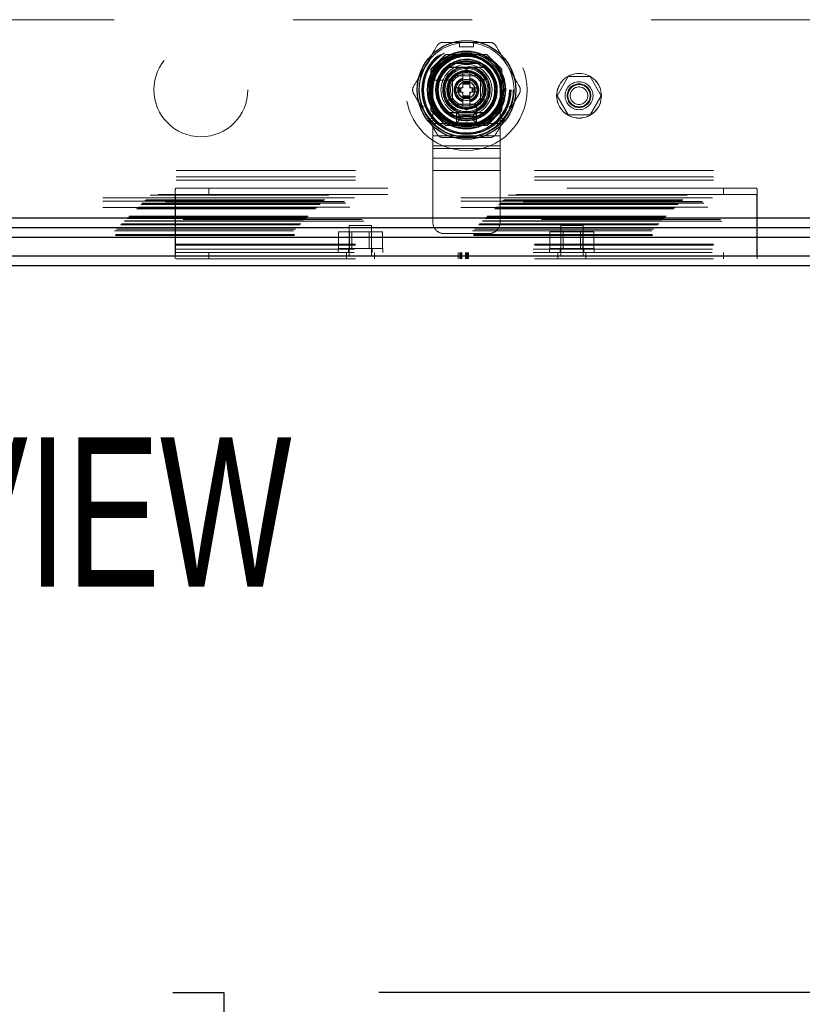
# Model space of a CAD drawing. Header units: inches. Extents: x 0.2 to 10.8, y 0.2 to 8.2.
# Tile 68 of 156: x 3.814 to 4.251, y 2.639 to 3.189. Entities that reach past the tile are written whole.
import ezdxf

# ---------------------------------------------------------------- set-up
doc = ezdxf.new("R2010")
doc.units = ezdxf.units.IN
doc.header["$MEASUREMENT"] = 0
doc.linetypes.add('HIDDEN', pattern=[0.07500000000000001, 0.05, -0.025])
doc.layers.add('DIMENSIONS', color=140, linetype='Continuous')
doc.layers.add('TEXT', color=140, linetype='Continuous')
doc.styles.add('SLDTEXTSTYLE0', font='TXT', dxfattribs={"width": 0.7})
doc.dimstyles.new('SLDDIMSTYLE0', dxfattribs={"dimtxt": 0.0849609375, "dimasz": 0.13, "dimexe": 0, "dimexo": 0.0625, "dimgap": 0.021240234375, "dimtad": 0, "dimtih": 1, "dimtoh": 1, "dimlfac": 20, "dimrnd": 1e-09, "dimzin": 12, "dimdsep": 46, "dimtxsty": 'SLDTEXTSTYLE0', "dimsah": 1, "dimcen": 0.09, "dimadec": 0, "dimazin": 3, "dimtfac": 1, "dimtofl": 0, "dimtmove": 0, "dimatfit": 3, "dimfxl": 0, "dimfrac": 2, "dimtolj": 1, "dimtzin": 12, "dimarcsym": 0})

# ---------------------------------------------------------------- blocks, each defined once
blk = doc.blocks.new('_D_26')
at = {"layer": 'DIMENSIONS'}
for p, q in [((2.900576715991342, 2.363967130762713), (2.900576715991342, 2.770758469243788)), ((4.577476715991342, 2.363967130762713), (4.577476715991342, 2.770758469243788)), ((2.900576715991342, 2.645758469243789), (3.460934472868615, 2.645758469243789)), ((3.576060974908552, 2.645758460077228), (3.547530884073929, 2.645758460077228)), ((3.547530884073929, 2.645758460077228), (3.547530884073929, 2.510727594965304)), ((3.899209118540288, 2.645758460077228), (3.927739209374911, 2.645758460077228)), ((3.927739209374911, 2.645758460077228), (3.927739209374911, 2.510727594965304)), ((4.577476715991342, 2.645758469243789), (4.014335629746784, 2.645758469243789)), ((3.547530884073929, 2.510727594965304), (3.576060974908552, 2.510727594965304)), ((3.927739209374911, 2.510727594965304), (3.899209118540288, 2.510727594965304))]:
    blk.add_line(p, q, dxfattribs=at)
for points in [[(2.900576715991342, 2.645758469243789), (3.030576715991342, 2.625758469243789), (3.030576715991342, 2.665758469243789)], [(4.577476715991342, 2.645758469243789), (4.447476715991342, 2.665758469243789), (4.447476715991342, 2.625758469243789)]]:
    blk.add_solid(points, dxfattribs=at)
at = {"layer": 'DIMENSIONS', "char_height": 0.08333333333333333, "attachment_point": 1, "style": 'SLDTEXTSTYLE0'}
for s, insert in [('33.54', (3.576060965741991, 2.772200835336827)), ('851.9', (3.576060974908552, 2.618149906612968))]:
    blk.add_mtext(s, dxfattribs=dict(at, insert=insert))

msp = doc.modelspace()

# ---------------------------------------------------------------- linework, layer by layer
at = {"color": 7, "linetype": 'HIDDEN', "lineweight": 18}
for p, q in [((4.466406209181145, 3.189414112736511), (3.011656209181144, 3.1894141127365)), ((4.059309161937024, 3.176723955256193), (4.067183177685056, 3.176723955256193)), ((4.059309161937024, 3.176723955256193), (4.059309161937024, 3.174165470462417)), ((4.067183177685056, 3.176723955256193), (4.067183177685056, 3.174165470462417)), ((4.051606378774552, 3.170014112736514), (4.043381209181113, 3.161788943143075)), ((4.051696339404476, 3.169924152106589), (4.043471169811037, 3.161698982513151)), ((4.07470603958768, 3.170014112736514), (4.051606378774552, 3.170014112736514)), ((4.074796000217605, 3.169924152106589), (4.051696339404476, 3.169924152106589)), ((4.072266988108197, 3.169834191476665), (4.054225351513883, 3.169834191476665)), ((4.059309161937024, 3.174165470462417), (4.067183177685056, 3.174165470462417)), ((4.082931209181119, 3.161788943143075), (4.07470603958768, 3.170014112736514)), ((4.043381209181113, 3.161788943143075), (4.043381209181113, 3.138689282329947)), ((4.043471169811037, 3.161698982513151), (4.043471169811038, 3.138599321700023)), ((4.043561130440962, 3.159169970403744), (4.043561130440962, 3.141128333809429)), ((4.053403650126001, 3.155831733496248), (4.06324616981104, 3.16151431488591)), ((4.061277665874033, 3.160377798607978), (4.061184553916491, 3.160324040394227)), ((4.061277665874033, 3.154971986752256), (4.061277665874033, 3.160377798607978)), ((4.06324616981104, 3.16151431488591), (4.07308868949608, 3.155831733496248)), ((4.065214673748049, 3.154971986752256), (4.065214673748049, 3.160377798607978)), ((4.083021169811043, 3.161698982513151), (4.082931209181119, 3.161788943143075)), ((4.082931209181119, 3.138689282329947), (4.082931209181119, 3.161788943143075)), ((4.082931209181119, 3.14112833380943), (4.082931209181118, 3.159169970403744)), ((4.083021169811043, 3.138599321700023), (4.083021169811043, 3.161698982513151)), ((4.055091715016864, 3.155660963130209), (4.046927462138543, 3.155660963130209)), ((4.053403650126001, 3.144466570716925), (4.053403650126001, 3.155831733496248)), ((4.071122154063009, 3.158025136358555), (4.055372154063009, 3.158025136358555)), ((4.055372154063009, 3.158025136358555), (4.055372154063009, 3.142275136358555)), ((4.055372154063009, 3.155889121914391), (4.055372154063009, 3.144409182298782)), ((4.068986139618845, 3.158023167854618), (4.057506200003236, 3.158023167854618)), ((4.065214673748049, 3.154971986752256), (4.061277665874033, 3.154971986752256)), ((4.061277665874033, 3.154578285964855), (4.061277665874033, 3.154971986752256)), ((4.065214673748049, 3.154578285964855), (4.061277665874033, 3.154578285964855)), ((4.061277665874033, 3.154405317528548), (4.061277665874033, 3.154578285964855)), ((4.061277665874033, 3.153767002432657), (4.061277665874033, 3.154405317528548)), ((4.065214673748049, 3.154405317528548), (4.061277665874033, 3.154405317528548)), ((4.061277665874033, 3.153349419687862), (4.061277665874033, 3.153767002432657)), ((4.065214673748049, 3.153767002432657), (4.061277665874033, 3.153767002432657)), ((4.065214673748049, 3.153349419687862), (4.061277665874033, 3.153349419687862)), ((4.061277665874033, 3.151330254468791), (4.061277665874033, 3.153349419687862)), ((4.065214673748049, 3.154578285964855), (4.065214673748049, 3.154971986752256)), ((4.065214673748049, 3.154405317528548), (4.065214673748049, 3.154578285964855)), ((4.065214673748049, 3.153767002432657), (4.065214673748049, 3.154405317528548)), ((4.065214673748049, 3.153349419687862), (4.065214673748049, 3.153767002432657)), ((4.065214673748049, 3.151330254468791), (4.065214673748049, 3.153349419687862)), ((4.071120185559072, 3.144409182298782), (4.071120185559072, 3.155889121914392)), ((4.071122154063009, 3.142275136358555), (4.071122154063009, 3.158025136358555)), ((4.07308868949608, 3.155831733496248), (4.07308868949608, 3.144466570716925)), ((4.11997403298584, 3.157589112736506), (4.11382525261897, 3.146939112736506)), ((4.132271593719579, 3.157589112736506), (4.11997403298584, 3.157589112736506)), ((4.138420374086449, 3.146939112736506), (4.132271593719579, 3.157589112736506)), ((4.044497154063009, 3.150150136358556), (4.044497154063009, 3.131400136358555)), ((4.058423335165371, 3.151330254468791), (4.057340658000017, 3.151330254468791)), ((4.057340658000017, 3.151330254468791), (4.057340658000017, 3.148968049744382)), ((4.058423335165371, 3.148968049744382), (4.057340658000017, 3.148968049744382)), ((4.058423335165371, 3.151330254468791), (4.058423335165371, 3.148968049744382)), ((4.058817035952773, 3.151330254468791), (4.058423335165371, 3.151330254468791)), ((4.058817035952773, 3.148968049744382), (4.058423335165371, 3.148968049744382)), ((4.058817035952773, 3.151330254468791), (4.058817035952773, 3.148968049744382)), ((4.05899000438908, 3.151330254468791), (4.058817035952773, 3.151330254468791)), ((4.05899000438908, 3.148968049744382), (4.058817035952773, 3.148968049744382)), ((4.059628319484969, 3.151330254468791), (4.05899000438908, 3.151330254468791)), ((4.05899000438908, 3.151330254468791), (4.05899000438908, 3.148968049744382)), ((4.059628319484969, 3.148968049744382), (4.05899000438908, 3.148968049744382)), ((4.060045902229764, 3.151330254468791), (4.059628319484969, 3.151330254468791)), ((4.059628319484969, 3.151330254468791), (4.059628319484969, 3.148968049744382)), ((4.060045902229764, 3.148968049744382), (4.059628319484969, 3.148968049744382)), ((4.060045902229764, 3.151330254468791), (4.060045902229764, 3.148968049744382)), ((4.061277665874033, 3.151330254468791), (4.060045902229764, 3.151330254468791)), ((4.061277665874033, 3.148968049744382), (4.060045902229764, 3.148968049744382)), ((4.061277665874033, 3.146948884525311), (4.061277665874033, 3.148968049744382)), ((4.066446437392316, 3.151330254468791), (4.065214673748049, 3.151330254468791)), ((4.065214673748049, 3.146948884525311), (4.065214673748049, 3.148968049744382)), ((4.066446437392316, 3.148968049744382), (4.065214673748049, 3.148968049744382)), ((4.066864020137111, 3.151330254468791), (4.066446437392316, 3.151330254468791)), ((4.066446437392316, 3.151330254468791), (4.066446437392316, 3.148968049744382)), ((4.066864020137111, 3.148968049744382), (4.066446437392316, 3.148968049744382)), ((4.066864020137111, 3.151330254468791), (4.066864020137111, 3.148968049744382)), ((4.067502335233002, 3.151330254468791), (4.066864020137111, 3.151330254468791)), ((4.067502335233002, 3.148968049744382), (4.066864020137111, 3.148968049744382)), ((4.067502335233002, 3.151330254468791), (4.067502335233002, 3.148968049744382)), ((4.067675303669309, 3.151330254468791), (4.067502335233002, 3.151330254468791)), ((4.067675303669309, 3.148968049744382), (4.067502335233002, 3.148968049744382)), ((4.067675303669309, 3.151330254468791), (4.067675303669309, 3.148968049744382)), ((4.06806900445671, 3.151330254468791), (4.067675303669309, 3.151330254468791)), ((4.06806900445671, 3.148968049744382), (4.067675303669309, 3.148968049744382)), ((4.06806900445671, 3.151330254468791), (4.06806900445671, 3.148968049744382)), ((4.069151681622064, 3.151330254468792), (4.06806900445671, 3.151330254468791)), ((4.069151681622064, 3.148968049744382), (4.06806900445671, 3.148968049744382)), ((4.069151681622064, 3.151330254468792), (4.069151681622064, 3.148968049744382)), ((4.081997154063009, 3.150150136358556), (4.081997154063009, 3.131400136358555)), ((4.063246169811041, 3.138783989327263), (4.053403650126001, 3.144466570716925)), ((4.055372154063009, 3.142275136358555), (4.071122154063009, 3.142275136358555)), ((4.057506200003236, 3.142275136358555), (4.068986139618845, 3.142275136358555)), ((4.061277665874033, 3.146531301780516), (4.061277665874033, 3.146948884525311)), ((4.065214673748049, 3.146948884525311), (4.061277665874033, 3.146948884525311)), ((4.061277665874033, 3.145892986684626), (4.061277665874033, 3.146531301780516)), ((4.065214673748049, 3.146531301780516), (4.061277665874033, 3.146531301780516)), ((4.065214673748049, 3.145892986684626), (4.061277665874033, 3.145892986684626)), ((4.061277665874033, 3.145720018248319), (4.061277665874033, 3.145892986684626)), ((4.065214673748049, 3.145720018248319), (4.061277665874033, 3.145720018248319)), ((4.061277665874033, 3.145326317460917), (4.061277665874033, 3.145720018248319)), ((4.065214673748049, 3.145326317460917), (4.061277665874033, 3.145326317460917)), ((4.061277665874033, 3.139920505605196), (4.061277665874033, 3.145326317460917)), ((4.07308868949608, 3.144466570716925), (4.063246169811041, 3.138783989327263)), ((4.065214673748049, 3.146531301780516), (4.065214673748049, 3.146948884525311)), ((4.065214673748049, 3.145892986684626), (4.065214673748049, 3.146531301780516)), ((4.065214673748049, 3.145720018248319), (4.065214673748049, 3.145892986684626)), ((4.065214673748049, 3.145326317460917), (4.065214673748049, 3.145720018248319)), ((4.065214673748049, 3.139920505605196), (4.065214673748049, 3.145326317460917)), ((4.068757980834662, 3.133830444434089), (4.068757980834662, 3.14199469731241)), ((4.11382525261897, 3.146939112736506), (4.11997403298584, 3.136289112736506)), ((4.132271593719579, 3.136289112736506), (4.138420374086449, 3.146939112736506)), ((4.038263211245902, 3.140271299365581), (4.040478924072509, 3.141550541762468)), ((4.042200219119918, 3.133452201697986), (4.038263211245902, 3.140271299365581)), ((4.044415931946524, 3.134731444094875), (4.040478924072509, 3.141550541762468)), ((4.043381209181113, 3.138689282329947), (4.051606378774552, 3.130464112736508)), ((4.057747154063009, 3.131775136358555), (4.057747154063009, 3.137775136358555)), ((4.059247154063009, 3.136275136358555), (4.057747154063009, 3.137775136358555)), ((4.057747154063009, 3.137775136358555), (4.068747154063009, 3.137775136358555)), ((4.059247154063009, 3.133275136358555), (4.059247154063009, 3.136275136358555)), ((4.059247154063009, 3.136275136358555), (4.067247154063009, 3.136275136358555)), ((4.061184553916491, 3.139974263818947), (4.061277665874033, 3.139920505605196)), ((4.065214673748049, 3.139920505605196), (4.06530778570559, 3.139974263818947)), ((4.067247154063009, 3.136275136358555), (4.068747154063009, 3.137775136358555)), ((4.067247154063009, 3.136275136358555), (4.067247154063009, 3.133275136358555)), ((4.068747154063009, 3.137775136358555), (4.068747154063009, 3.131775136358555)), ((4.07470603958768, 3.130464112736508), (4.082931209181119, 3.138689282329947)), ((4.074796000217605, 3.130374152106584), (4.083021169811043, 3.138599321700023)), ((4.086013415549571, 3.141550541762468), (4.082076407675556, 3.134731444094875)), ((4.084292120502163, 3.133452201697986), (4.088229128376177, 3.140271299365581)), ((4.086013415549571, 3.141550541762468), (4.088229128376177, 3.140271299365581)), ((4.11997403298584, 3.136289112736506), (4.132271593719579, 3.136289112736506)), ((4.042200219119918, 3.133452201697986), (4.044415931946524, 3.134731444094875)), ((4.044497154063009, 3.131400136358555), (4.044497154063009, 3.117494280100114)), ((4.044497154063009, 3.131400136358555), (4.081997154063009, 3.131400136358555)), ((4.044497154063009, 3.131400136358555), (4.081997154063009, 3.131400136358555)), ((4.059247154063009, 3.133275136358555), (4.057747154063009, 3.131775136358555)), ((4.068747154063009, 3.131775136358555), (4.057747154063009, 3.131775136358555)), ((4.067247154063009, 3.133275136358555), (4.059247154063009, 3.133275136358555)), ((4.067247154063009, 3.133275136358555), (4.068747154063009, 3.131775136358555)), ((4.081997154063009, 3.131400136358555), (4.081997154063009, 3.117494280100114)), ((4.082076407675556, 3.134731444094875), (4.084292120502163, 3.133452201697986)), ((4.051606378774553, 3.130464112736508), (4.051696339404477, 3.130374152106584)), ((4.051606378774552, 3.130464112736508), (4.07470603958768, 3.130464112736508)), ((4.051696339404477, 3.130374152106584), (4.074796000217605, 3.130374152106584)), ((4.054225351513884, 3.130464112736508), (4.072266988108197, 3.130464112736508)), ((4.044497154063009, 3.124447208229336), (4.081997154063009, 3.124447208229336)), ((4.044497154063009, 3.119013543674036), (4.08199715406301, 3.119013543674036)), ((4.044497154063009, 3.117494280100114), (4.081997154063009, 3.117494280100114)), ((4.044497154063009, 3.117494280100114), (4.044497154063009, 3.112060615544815)), ((4.081997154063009, 3.117494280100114), (4.08199715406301, 3.112060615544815)), ((4.044497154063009, 3.112060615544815), (4.08199715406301, 3.112060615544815)), ((4.044497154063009, 3.112060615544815), (4.044497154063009, 3.105107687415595)), ((4.08199715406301, 3.112060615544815), (4.08199715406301, 3.105107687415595)), ((2.901172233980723, 3.105202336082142), (4.57688119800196, 3.105202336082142)), ((4.044497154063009, 3.105107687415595), (4.08199715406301, 3.105107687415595)), ((4.044497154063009, 3.105107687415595), (4.04449715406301, 3.076150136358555)), ((4.04449715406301, 3.105107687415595), (4.08199715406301, 3.105107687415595)), ((4.08199715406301, 3.105107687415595), (4.08199715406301, 3.076150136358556)), ((2.901172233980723, 3.101602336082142), (4.57688119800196, 3.101602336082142)), ((2.901172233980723, 3.099802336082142), (4.57688119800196, 3.099802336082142)), ((2.901172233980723, 3.099802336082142), (4.57688119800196, 3.099802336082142)), ((3.900576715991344, 3.056802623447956), (3.900576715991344, 3.093580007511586)), ((3.901008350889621, 3.095352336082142), (3.919326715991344, 3.095352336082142)), ((3.919326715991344, 3.095352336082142), (3.919326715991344, 3.091752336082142)), ((3.919326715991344, 3.095352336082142), (4.206826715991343, 3.095352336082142)), ((4.206826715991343, 3.091752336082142), (4.206826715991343, 3.095352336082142)), ((4.206826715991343, 3.095352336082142), (4.225145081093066, 3.095352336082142)), ((4.225576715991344, 3.093580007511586), (4.225576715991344, 3.056802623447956)), ((2.882069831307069, 3.086802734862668), (4.595959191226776, 3.086802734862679)), ((4.595786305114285, 3.086975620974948), (2.88224271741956, 3.086975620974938)), ((4.594974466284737, 3.08779757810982), (2.88304001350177, 3.08779757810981)), ((2.883640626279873, 3.088373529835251), (4.594388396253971, 3.088373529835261)), ((2.88410445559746, 3.088837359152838), (4.593924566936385, 3.088837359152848)), ((2.886558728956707, 3.091291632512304), (4.591470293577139, 3.091291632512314)), ((4.591043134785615, 3.091731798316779), (2.886989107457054, 3.091731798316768)), ((4.560156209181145, 3.089814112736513), (2.917906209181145, 3.089814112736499)), ((4.560156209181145, 3.089814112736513), (2.917906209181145, 3.089814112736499)), ((4.560156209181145, 3.088014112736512), (2.917906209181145, 3.0880141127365)), ((3.900576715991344, 3.089952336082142), (4.225576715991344, 3.089952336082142)), ((3.900706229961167, 3.089952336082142), (3.900706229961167, 3.061152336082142)), ((3.900706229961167, 3.089952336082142), (4.22544720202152, 3.089952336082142)), ((3.919326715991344, 3.091752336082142), (3.901008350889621, 3.091752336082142)), ((3.919326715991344, 3.091752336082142), (4.206826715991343, 3.091752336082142)), ((4.225145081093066, 3.091752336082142), (4.206826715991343, 3.091752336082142)), ((4.22544720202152, 3.061152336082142), (4.22544720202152, 3.089952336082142)), ((2.87899271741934, 3.083725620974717), (4.599036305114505, 3.083725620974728)), ((2.87949271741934, 3.084225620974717), (4.598536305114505, 3.084225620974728)), ((2.879592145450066, 3.084321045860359), (4.598430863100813, 3.084321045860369)), ((2.87974271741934, 3.084475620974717), (4.598286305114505, 3.084475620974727)), ((2.87974271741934, 3.084475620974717), (4.598286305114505, 3.084475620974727)), ((4.598050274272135, 3.084733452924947), (2.879972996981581, 3.084733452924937)), ((2.879992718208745, 3.084725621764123), (4.5980363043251, 3.084725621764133)), ((2.88136771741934, 3.086100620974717), (4.596661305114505, 3.086100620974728)), ((2.88136771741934, 3.086100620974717), (4.596661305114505, 3.086100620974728)), ((2.881512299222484, 3.086245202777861), (4.596516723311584, 3.086245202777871)), ((4.560156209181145, 3.084414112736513), (2.917906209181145, 3.084414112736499)), ((4.605922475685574, 3.076845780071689), (2.87210840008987, 3.076845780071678)), ((2.872157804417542, 3.076860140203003), (4.605871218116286, 3.076860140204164)), ((2.872251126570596, 3.076984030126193), (4.60577789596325, 3.076984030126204)), ((4.605066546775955, 3.077685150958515), (2.872962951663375, 3.077685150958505)), ((2.873642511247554, 3.078375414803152), (4.604386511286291, 3.078375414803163)), ((2.873924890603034, 3.078632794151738), (4.604104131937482, 3.078632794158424)), ((2.874423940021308, 3.079156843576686), (4.603605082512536, 3.079156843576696)), ((2.874862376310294, 3.079595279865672), (4.603166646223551, 3.079595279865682)), ((2.866707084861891, 3.07140942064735), (4.611321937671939, 3.07140942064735)), ((2.867722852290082, 3.072455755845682), (4.610306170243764, 3.072455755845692)), ((2.868313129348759, 3.073049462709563), (4.609713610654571, 3.073049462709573)), ((2.869972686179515, 3.074705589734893), (4.60805633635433, 3.074705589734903)), ((2.870461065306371, 3.075193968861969), (4.607567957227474, 3.07519396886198)), ((2.870550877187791, 3.075283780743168), (4.607478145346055, 3.075283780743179)), ((2.870689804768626, 3.07542026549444), (4.607330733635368, 3.075420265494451)), ((3.991729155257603, 3.061602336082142), (3.991729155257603, 3.070852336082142)), ((3.997877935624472, 3.070852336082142), (3.991729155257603, 3.070852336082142)), ((4.010276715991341, 3.074502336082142), (3.997776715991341, 3.074502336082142)), ((3.997776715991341, 3.074502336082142), (3.997776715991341, 3.057314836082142)), ((3.997877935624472, 3.061602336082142), (3.997877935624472, 3.070852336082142)), ((4.010175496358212, 3.070852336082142), (3.997877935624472, 3.070852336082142)), ((3.999129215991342, 3.070852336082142), (3.999129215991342, 3.061602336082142)), ((4.008924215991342, 3.061602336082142), (4.008924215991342, 3.070852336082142)), ((4.010175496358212, 3.061602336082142), (4.010175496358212, 3.070852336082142)), ((4.016324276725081, 3.070852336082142), (4.010175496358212, 3.070852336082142)), ((4.010276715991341, 3.057314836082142), (4.010276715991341, 3.074502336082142)), ((4.016324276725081, 3.061602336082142), (4.016324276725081, 3.070852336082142)), ((4.109829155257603, 3.061602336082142), (4.109829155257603, 3.070852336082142)), ((4.115977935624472, 3.070852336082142), (4.109829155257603, 3.070852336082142)), ((4.128376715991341, 3.074502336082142), (4.115876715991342, 3.074502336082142)), ((4.115876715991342, 3.074502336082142), (4.115876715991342, 3.057314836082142)), ((4.115977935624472, 3.061602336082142), (4.115977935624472, 3.070852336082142)), ((4.128275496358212, 3.070852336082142), (4.115977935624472, 3.070852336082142)), ((4.117229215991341, 3.070852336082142), (4.117229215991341, 3.061602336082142)), ((4.127024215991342, 3.061602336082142), (4.127024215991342, 3.070852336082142)), ((4.128275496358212, 3.061602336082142), (4.128275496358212, 3.070852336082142)), ((4.13442427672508, 3.070852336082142), (4.128275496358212, 3.070852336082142)), ((4.128376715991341, 3.057314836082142), (4.128376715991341, 3.074502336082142)), ((4.13442427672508, 3.061602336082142), (4.13442427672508, 3.070852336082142)), ((2.867123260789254, 3.068734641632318), (4.610905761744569, 3.068734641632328)), ((2.867187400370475, 3.069414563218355), (4.610841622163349, 3.069414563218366)), ((4.05074715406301, 3.069900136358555), (4.07574715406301, 3.069900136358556)), ((2.901172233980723, 3.063932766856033), (4.57688119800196, 3.063932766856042)), ((2.901172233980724, 3.063373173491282), (4.57688119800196, 3.063373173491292)), ((3.900576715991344, 3.061152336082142), (4.225576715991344, 3.061152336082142)), ((3.900576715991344, 3.059352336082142), (4.225576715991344, 3.059352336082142)), ((3.900706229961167, 3.061152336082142), (4.22544720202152, 3.061152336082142)), ((3.919326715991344, 3.055752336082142), (3.919326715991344, 3.059352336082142)), ((3.991526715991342, 3.061602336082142), (4.016526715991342, 3.061602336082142)), ((3.991526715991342, 3.061602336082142), (3.991526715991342, 3.059352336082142)), ((3.996214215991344, 3.055752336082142), (3.996214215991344, 3.059352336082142)), ((3.997401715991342, 3.061602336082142), (3.997401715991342, 3.059352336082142)), ((4.010651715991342, 3.059352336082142), (4.010651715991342, 3.061602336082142)), ((4.011839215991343, 3.055752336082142), (4.011839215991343, 3.059352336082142)), ((4.016526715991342, 3.059352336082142), (4.016526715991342, 3.061602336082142)), ((4.058579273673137, 3.055752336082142), (4.058579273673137, 3.059352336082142)), ((4.05951556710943, 3.055752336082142), (4.05951556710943, 3.059352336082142)), ((4.060173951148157, 3.055752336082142), (4.060173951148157, 3.059352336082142)), ((4.060673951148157, 3.055752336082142), (4.060673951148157, 3.059352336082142)), ((4.062671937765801, 3.055752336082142), (4.062671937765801, 3.059352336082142)), ((4.063086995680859, 3.055752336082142), (4.063086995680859, 3.059352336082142)), ((4.063405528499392, 3.055752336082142), (4.063405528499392, 3.059352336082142)), ((4.063993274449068, 3.055752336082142), (4.063993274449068, 3.059352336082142)), ((4.064312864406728, 3.055752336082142), (4.064312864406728, 3.059352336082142)), ((4.109626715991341, 3.061602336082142), (4.134626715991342, 3.061602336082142)), ((4.109626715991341, 3.061602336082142), (4.109626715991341, 3.059352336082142)), ((4.114314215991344, 3.055752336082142), (4.114314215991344, 3.059352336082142)), ((4.115501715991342, 3.061602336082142), (4.115501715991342, 3.059352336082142)), ((4.128751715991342, 3.059352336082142), (4.128751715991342, 3.061602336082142)), ((4.129939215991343, 3.055752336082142), (4.129939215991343, 3.059352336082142)), ((4.134626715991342, 3.059352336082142), (4.134626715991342, 3.061602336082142)), ((4.206826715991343, 3.059352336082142), (4.206826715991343, 3.055752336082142)), ((2.901172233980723, 3.057552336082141), (4.57688119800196, 3.057552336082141)), ((2.901172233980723, 3.055752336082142), (4.57688119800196, 3.055752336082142)), ((3.900576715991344, 3.056802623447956), (3.900576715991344, 3.055752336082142)), ((4.011839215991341, 3.057314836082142), (3.996214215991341, 3.057314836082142)), ((4.129939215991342, 3.057314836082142), (4.114314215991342, 3.057314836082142)), ((4.225576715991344, 3.056802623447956), (4.225576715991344, 3.055752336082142))]:
    msp.add_line(p, q, dxfattribs=at)
at = {"color": 7, "linetype": 'Continuous', "lineweight": 25}
for p, q in [((4.071458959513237, 3.164912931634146), (4.055033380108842, 3.164912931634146)), ((4.071458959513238, 3.135385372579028), (4.055033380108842, 3.135385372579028)), ((2.873924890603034, 3.078632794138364), (4.604104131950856, 3.078632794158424)), ((2.872157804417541, 3.073314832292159), (4.605871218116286, 3.073314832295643)), ((2.866707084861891, 3.067864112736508), (4.611321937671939, 3.067864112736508)), ((2.901172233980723, 3.057552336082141), (4.57688119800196, 3.057552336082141)), ((2.901172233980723, 3.052152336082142), (4.57688119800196, 3.052152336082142))]:
    msp.add_line(p, q, dxfattribs=at)
at = {"color": 7, "linetype": 'HIDDEN', "lineweight": 18, "flags": 128}
for points in [[(4.063246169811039, 3.176723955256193), (4.059777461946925, 3.176496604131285), (4.059309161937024, 3.176430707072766)], [(4.067183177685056, 3.176430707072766), (4.066714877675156, 3.176496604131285), (4.063246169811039, 3.176723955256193)], [(4.038517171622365, 3.140417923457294), (4.038694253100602, 3.139979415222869), (4.040231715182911, 3.136861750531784)], [(4.040231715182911, 3.136861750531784), (4.042162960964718, 3.133971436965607), (4.042454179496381, 3.1335988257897)], [(4.0840381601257, 3.1335988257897), (4.084329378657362, 3.133971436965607), (4.08626062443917, 3.136861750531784)], [(4.08626062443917, 3.136861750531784), (4.087798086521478, 3.139979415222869), (4.087975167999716, 3.140417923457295)]]:
    msp.add_lwpolyline(points, dxfattribs=at)
at = {"color": 7, "linetype": 'HIDDEN', "lineweight": 18}
for centre, radius in [((4.06324616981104, 3.150149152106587), 0.03385000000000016), ((3.914906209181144, 3.150264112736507), 0.02624999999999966), ((4.063156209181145, 3.150264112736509), 0.02624999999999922), ((4.06324616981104, 3.150149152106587), 0.02491971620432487), ((4.06324616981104, 3.150149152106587), 0.02490157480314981), ((4.06324616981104, 3.150149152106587), 0.02453610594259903), ((4.06324616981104, 3.150149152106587), 0.02401574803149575), ((4.06324616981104, 3.150149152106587), 0.02175196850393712), ((4.06324616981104, 3.150149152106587), 0.02165354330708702), ((4.063246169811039, 3.150149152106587), 0.02027559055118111), ((4.06324616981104, 3.150149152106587), 0.02005511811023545), ((4.06324616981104, 3.150149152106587), 0.01919291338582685), ((4.063246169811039, 3.150149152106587), 0.01624015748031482), ((4.063246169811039, 3.150149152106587), 0.01584645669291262), ((4.063246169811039, 3.150149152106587), 0.01584645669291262), ((4.063246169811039, 3.150149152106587), 0.01574803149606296), ((4.063246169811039, 3.150149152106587), 0.01427165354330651), ((4.06324616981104, 3.150149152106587), 0.01259842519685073), ((4.06324616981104, 3.150149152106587), 0.01200787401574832), ((4.06324616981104, 3.150149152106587), 0.01033464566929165), ((4.06324616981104, 3.150149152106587), 0.009842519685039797), ((4.06324616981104, 3.150149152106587), 0.009744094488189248), ((4.063246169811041, 3.150149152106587), 0.008956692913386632), ((4.126122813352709, 3.146939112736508), 0.01250000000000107), ((4.126143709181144, 3.146914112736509), 0.01250000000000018), ((4.06324616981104, 3.150149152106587), 0.005905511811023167), ((4.06324616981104, 3.150149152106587), 0.004839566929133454), ((4.06324616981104, 3.150149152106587), 0.004697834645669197), ((4.126122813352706, 3.146939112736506), 0.0078125), ((4.126122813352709, 3.146939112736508), 0.006625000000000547), ((4.126122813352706, 3.146939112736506), 0.006249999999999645), ((4.126122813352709, 3.146939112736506), 0.004897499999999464)]:
    msp.add_circle(centre, radius, dxfattribs=at)
at = {"color": 7, "linetype": 'Continuous', "lineweight": 25}
for centre, radius in [((4.06324616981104, 3.150149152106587), 0.02755905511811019), ((4.063246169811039, 3.150149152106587), 0.0217688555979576), ((4.063246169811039, 3.150149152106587), 0.02149046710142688), ((4.063246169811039, 3.150149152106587), 0.02066929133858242), ((4.063246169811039, 3.150149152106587), 0.01968503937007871), ((4.063246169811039, 3.150149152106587), 0.01926321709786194), ((4.063246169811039, 3.150149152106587), 0.01082677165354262)]:
    msp.add_circle(centre, radius, dxfattribs=at)
at = {"color": 7, "linetype": 'HIDDEN', "lineweight": 18}
for centre, radius, start, end in [((4.06324616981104, 3.150149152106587), 0.0265748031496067, 98.51962425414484, 150.0000000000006), ((4.06324616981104, 3.150149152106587), 0.02657480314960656, 30.00000000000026, 81.48037574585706), ((4.063247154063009, 3.150150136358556), 0.01874999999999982, 0, 180), ((4.06324616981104, 3.150149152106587), 0.01722440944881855, 288.662924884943, 161.3370751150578), ((4.06324616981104, 3.150149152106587), 0.02657480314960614, 150.0000000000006, 201.480375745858), ((4.063246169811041, 3.150149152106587), 0.01328740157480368, 101.9005369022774, 180), ((4.06324616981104, 3.150149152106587), 0.01309055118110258, 99.03692761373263, 180), ((4.063246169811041, 3.150149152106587), 0.01038164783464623, 100.9302482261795, 101.4540927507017), ((4.06324616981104, 3.150149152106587), 0.01309055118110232, 277.3528466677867, 85.5522990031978), ((4.063246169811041, 3.150149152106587), 0.01038164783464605, 78.5459072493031, 79.06975177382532), ((4.063246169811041, 3.150149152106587), 0.01328740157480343, 280.9822499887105, 77.55915276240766), ((4.06324616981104, 3.150149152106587), 0.02657480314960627, 338.5196242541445, 30.00000000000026), ((4.06324616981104, 3.150149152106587), 0.01722440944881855, 161.3370751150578, 288.662924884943), ((4.063246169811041, 3.150149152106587), 0.01038164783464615, 138.5459072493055, 161.4540927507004), ((4.063246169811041, 3.150149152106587), 0.00688976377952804, 106.6015495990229, 253.3984504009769), ((4.063246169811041, 3.150149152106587), 0.006496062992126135, 107.6397013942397, 252.3602986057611), ((4.063246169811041, 3.150149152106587), 0.006889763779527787, 286.6015495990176, 73.39845040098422), ((4.063246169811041, 3.150149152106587), 0.006496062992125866, 287.639701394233, 72.36029860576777), ((4.063246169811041, 3.150149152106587), 0.01038164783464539, 18.54590724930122, 41.45409275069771), ((4.063246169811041, 3.150149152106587), 0.01328740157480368, 180, 259.2593123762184), ((4.06324616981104, 3.150149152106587), 0.01309055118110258, 180, 264.2412475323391), ((4.063246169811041, 3.150149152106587), 0.002748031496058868, 135.7524990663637, 154.5451680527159), ((4.063246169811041, 3.150149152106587), 0.002748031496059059, 205.4548319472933, 224.2475009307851), ((4.063246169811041, 3.150149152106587), 0.002748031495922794, 25.45483194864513, 44.2475009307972), ((4.063246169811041, 3.150149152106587), 0.002748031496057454, 315.7524990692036, 334.5451680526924), ((4.063246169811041, 3.150149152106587), 0.01038164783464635, 198.5459072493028, 221.4540927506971), ((4.063246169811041, 3.150149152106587), 0.01038164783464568, 318.5459072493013, 341.4540927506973), ((4.063246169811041, 3.150149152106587), 0.01038164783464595, 258.5459072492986, 259.0697517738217), ((4.063246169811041, 3.150149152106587), 0.01038164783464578, 280.930248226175, 281.4540927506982), ((4.06324616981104, 3.150149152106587), 0.02657480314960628, 218.5196242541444, 270.0000000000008), ((4.06324616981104, 3.150149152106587), 0.02657480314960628, 270.0000000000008, 321.4803757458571), ((4.05074715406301, 3.076150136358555), 0.006249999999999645, 180, 270.0000000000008), ((4.07574715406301, 3.076150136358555), 0.006249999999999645, 270.0000000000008, 8.142219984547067e-12)]:
    msp.add_arc(centre, radius, start, end, dxfattribs=at)
at = {"color": 7, "linetype": 'Continuous', "lineweight": 25}
for radius, start, end in [(0.01689435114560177, 60.91370409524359, 119.0862959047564), (0.01673228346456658, 130.1191668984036, 229.8808331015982), (0.01673228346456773, 310.1191668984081, 49.88083310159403), (0.01689435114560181, 240.9137040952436, 299.0862959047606)]:
    msp.add_arc((4.063246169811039, 3.150149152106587), radius, start, end, dxfattribs=at)
at = {"color": 7, "linetype": 'HIDDEN', "lineweight": 18}
for points in [[(4.040231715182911, 3.16343655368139), (4.042418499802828, 3.167224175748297), (4.044595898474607, 3.170995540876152), (4.046766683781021, 3.174755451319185)], [(4.050176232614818, 3.176723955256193), (4.053211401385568, 3.176723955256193), (4.056254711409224, 3.176723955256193), (4.059309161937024, 3.176723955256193)], [(4.067183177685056, 3.176723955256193), (4.070237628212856, 3.176723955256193), (4.073280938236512, 3.176723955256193), (4.076316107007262, 3.176723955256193)], [(4.07972565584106, 3.174755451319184), (4.081896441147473, 3.170995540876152), (4.084073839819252, 3.167224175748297), (4.08626062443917, 3.16343655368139)], [(4.033696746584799, 3.152117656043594), (4.035867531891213, 3.155877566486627), (4.038044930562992, 3.159648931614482), (4.040231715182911, 3.16343655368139)], [(4.08626062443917, 3.16343655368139), (4.088447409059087, 3.159648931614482), (4.090624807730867, 3.155877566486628), (4.09279559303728, 3.152117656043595)], [(4.038263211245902, 3.140271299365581), (4.036735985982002, 3.142916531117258), (4.035214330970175, 3.145552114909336), (4.033696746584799, 3.148180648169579)], [(4.088229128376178, 3.140271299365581), (4.089756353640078, 3.142916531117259), (4.091278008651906, 3.145552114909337), (4.092795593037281, 3.14818064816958)], [(4.046766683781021, 3.125542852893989), (4.045249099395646, 3.128171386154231), (4.043727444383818, 3.130806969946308), (4.042200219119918, 3.133452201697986)], [(4.07972565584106, 3.125542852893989), (4.081243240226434, 3.128171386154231), (4.082764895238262, 3.130806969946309), (4.084292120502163, 3.133452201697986)], [(4.06324616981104, 3.123574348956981), (4.058872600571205, 3.12357434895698), (4.054517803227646, 3.123574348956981), (4.050176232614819, 3.12357434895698)], [(4.076316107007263, 3.123574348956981), (4.071974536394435, 3.123574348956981), (4.067619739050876, 3.123574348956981), (4.06324616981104, 3.123574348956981)]]:
    msp.add_open_spline(points, degree=3, dxfattribs=at)
for points, knots in [([(4.046766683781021, 3.174755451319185), (4.046939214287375, 3.175054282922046), (4.047147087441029, 3.175325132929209), (4.047632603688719, 3.175811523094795), (4.04790960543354, 3.176024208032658), (4.048502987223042, 3.176367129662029), (4.048827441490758, 3.176501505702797), (4.049488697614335, 3.176678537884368), (4.049831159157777, 3.176723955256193), (4.050176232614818, 3.176723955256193)], [0, 0, 0, 0, 0.25, 0.25, 0.5, 0.5, 0.75, 0.75, 1, 1, 1, 1]), ([(4.076316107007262, 3.176723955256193), (4.076661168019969, 3.176723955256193), (4.076999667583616, 3.176679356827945), (4.077663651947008, 3.176502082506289), (4.07798634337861, 3.176368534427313), (4.078580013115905, 3.176026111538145), (4.078858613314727, 3.175812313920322), (4.079342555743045, 3.175328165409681), (4.079553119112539, 3.175054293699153), (4.07972565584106, 3.174755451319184)], [0, 0, 0, 0, 0.25, 0.25, 0.5, 0.5, 0.75, 0.75, 1, 1, 1, 1]), ([(4.046927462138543, 3.155660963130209), (4.04666102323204, 3.155660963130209), (4.046400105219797, 3.155660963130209), (4.0459049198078, 3.155660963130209), (4.045677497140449, 3.155660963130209), (4.045097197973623, 3.155660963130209), (4.0448617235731, 3.155660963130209), (4.0448617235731, 3.155660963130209)], [0, 0, 0, 0, 0.25, 0.25, 0.5, 0.5, 1, 1, 1, 1]), ([(4.033696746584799, 3.148180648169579), (4.033524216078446, 3.14847947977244), (4.033393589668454, 3.148794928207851), (4.033215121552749, 3.149458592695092), (4.033169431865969, 3.149804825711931), (4.033169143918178, 3.15049017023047), (4.03321499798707, 3.150838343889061), (4.033392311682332, 3.151499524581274), (4.033524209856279, 3.151818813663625), (4.033696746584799, 3.152117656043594)], [0, 0, 0, 0, 0.25, 0.25, 0.5, 0.5, 0.75, 0.75, 1, 1, 1, 1]), ([(4.09279559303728, 3.152117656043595), (4.092968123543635, 3.151818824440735), (4.093098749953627, 3.151503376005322), (4.09327721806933, 3.150839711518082), (4.093322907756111, 3.150493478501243), (4.093323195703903, 3.149808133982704), (4.093277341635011, 3.149459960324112), (4.093100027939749, 3.148798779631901), (4.092968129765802, 3.148479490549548), (4.092795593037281, 3.14818064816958)], [0, 0, 0, 0, 0.25, 0.25, 0.5, 0.5, 0.75, 0.75, 1, 1, 1, 1]), ([(4.068757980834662, 3.131764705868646), (4.068757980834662, 3.131764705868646), (4.068757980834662, 3.131821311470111), (4.068757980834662, 3.132035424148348), (4.068757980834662, 3.132193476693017), (4.068757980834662, 3.132578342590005), (4.068757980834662, 3.132808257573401), (4.068757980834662, 3.133299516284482), (4.068757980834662, 3.13356419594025), (4.068757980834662, 3.133830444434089)], [0, 0, 0, 0, 0.25, 0.25, 0.5, 0.5, 0.75, 0.75, 1, 1, 1, 1]), ([(4.050176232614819, 3.123574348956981), (4.049831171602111, 3.123574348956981), (4.049492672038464, 3.123618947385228), (4.048828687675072, 3.123796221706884), (4.04850599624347, 3.123929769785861), (4.047912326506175, 3.124272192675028), (4.047633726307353, 3.124485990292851), (4.047149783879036, 3.124970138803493), (4.046939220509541, 3.12524401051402), (4.046766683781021, 3.125542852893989)], [0, 0, 0, 0, 0.25, 0.25, 0.5, 0.5, 0.75, 0.75, 1, 1, 1, 1]), ([(4.07972565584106, 3.125542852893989), (4.079553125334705, 3.125244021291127), (4.07934525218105, 3.124973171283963), (4.078859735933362, 3.124486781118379), (4.078582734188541, 3.124274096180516), (4.077989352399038, 3.123931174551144), (4.077664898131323, 3.123796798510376), (4.077003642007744, 3.123619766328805), (4.076661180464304, 3.123574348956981), (4.076316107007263, 3.123574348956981)], [0, 0, 0, 0, 0.25, 0.25, 0.5, 0.5, 0.75, 0.75, 1, 1, 1, 1]), ([(3.900576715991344, 3.093580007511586), (3.900576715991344, 3.093862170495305), (3.90058191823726, 3.094112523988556), (3.900609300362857, 3.094552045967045), (3.900631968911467, 3.094742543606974), (3.900699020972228, 3.095045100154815), (3.900743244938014, 3.095159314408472), (3.900857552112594, 3.095313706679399), (3.900927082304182, 3.095352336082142), (3.901008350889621, 3.095352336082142)], [0, 0, 0, 0, 0.25, 0.25, 0.5, 0.5, 0.75, 0.75, 1, 1, 1, 1]), ([(4.225145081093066, 3.095352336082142), (4.225226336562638, 3.095352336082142), (4.225294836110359, 3.095314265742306), (4.225408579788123, 3.095162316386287), (4.225454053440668, 3.095046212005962), (4.225521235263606, 3.094744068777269), (4.22554356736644, 3.094558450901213), (4.225571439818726, 3.094116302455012), (4.225576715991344, 3.093862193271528), (4.225576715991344, 3.093580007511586)], [0, 0, 0, 0, 0.25, 0.25, 0.5, 0.5, 0.75, 0.75, 1, 1, 1, 1]), ([(4.595096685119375, 3.087679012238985), (4.5939972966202, 3.087676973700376), (4.588824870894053, 3.087667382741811), (4.578936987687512, 3.087658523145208), (4.5648349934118, 3.087650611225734), (4.549128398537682, 3.087649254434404), (4.532356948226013, 3.087650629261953), (4.509883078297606, 3.087653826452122), (4.482259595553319, 3.08765389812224), (4.440884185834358, 3.087652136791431), (4.391025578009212, 3.087653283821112), (4.282324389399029, 3.087652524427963), (4.068748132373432, 3.087653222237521), (3.68617375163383, 3.087652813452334), (3.346884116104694, 3.087652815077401), (3.10566926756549, 3.087652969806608), (3.047049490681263, 3.087652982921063), (3.008803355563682, 3.087653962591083), (2.990759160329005, 3.087653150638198), (2.972595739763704, 3.087650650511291), (2.954813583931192, 3.087649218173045), (2.93815569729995, 3.087651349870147), (2.923156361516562, 3.087660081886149), (2.910049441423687, 3.087674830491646), (2.898772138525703, 3.087695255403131), (2.889957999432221, 3.087716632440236), (2.884881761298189, 3.087734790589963), (2.882982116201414, 3.087741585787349)], [0, 0, 0, 0, 0.001926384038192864, 0.009063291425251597, 0.01732574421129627, 0.02663617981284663, 0.03658467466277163, 0.04671299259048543, 0.06601531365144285, 0.08498705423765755, 0.1192117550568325, 0.1533784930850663, 0.2754552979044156, 0.4934440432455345, 0.8237324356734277, 0.8699649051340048, 0.9161051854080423, 0.9264470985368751, 0.9369804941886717, 0.9477225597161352, 0.9582733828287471, 0.9681387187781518, 0.9769108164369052, 0.9845555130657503, 0.9911049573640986, 0.9966712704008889, 1, 1, 1, 1]), ([(3.901008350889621, 3.091752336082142), (3.900957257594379, 3.091752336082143), (3.900911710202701, 3.091707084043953), (3.900833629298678, 3.09152937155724), (3.900801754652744, 3.091397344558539), (3.900727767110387, 3.090900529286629), (3.900706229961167, 3.090431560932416), (3.900706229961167, 3.089952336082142)], [0, 0, 0, 0, 0.2500000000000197, 0.2500000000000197, 0.5000000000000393, 0.5000000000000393, 1, 1, 1, 1]), ([(4.22544720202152, 3.089952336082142), (4.22544720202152, 3.090191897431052), (4.225441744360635, 3.090427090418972), (4.225418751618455, 3.090864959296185), (4.225401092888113, 3.091065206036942), (4.22535188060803, 3.091396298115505), (4.225319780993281, 3.091529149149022), (4.225242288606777, 3.091706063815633), (4.225196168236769, 3.091752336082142), (4.225145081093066, 3.091752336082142)], [0, 0, 0, 0, 0.25, 0.25, 0.5, 0.5, 0.75, 0.75, 1, 1, 1, 1]), ([(3.900706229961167, 3.061152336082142), (3.900706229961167, 3.060727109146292), (3.900700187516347, 3.060310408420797), (3.900678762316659, 3.059493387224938), (3.900663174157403, 3.059090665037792), (3.900630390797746, 3.05834245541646), (3.900612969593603, 3.057989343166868), (3.900585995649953, 3.057342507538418), (3.900576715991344, 3.057054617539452), (3.900576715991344, 3.056802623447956)], [0, 0, 0, 0, 0.25, 0.25, 0.5, 0.5, 0.75, 0.75, 1, 1, 1, 1]), ([(4.225576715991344, 3.056802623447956), (4.225576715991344, 3.057054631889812), (4.225567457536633, 3.057341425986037), (4.225540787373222, 3.057982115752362), (4.225523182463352, 3.058339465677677), (4.225490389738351, 3.059087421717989), (4.225474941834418, 3.059484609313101), (4.225453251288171, 3.060308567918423), (4.22544720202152, 3.060727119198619), (4.22544720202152, 3.061152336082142)], [0, 0, 0, 0, 0.25, 0.25, 0.5, 0.5, 0.75, 0.75, 1, 1, 1, 1])]:
    msp.add_open_spline(points, degree=3, knots=knots, dxfattribs=at)
at = {"color": 7, "linetype": 'Continuous', "lineweight": 25}
for points, knots in [([(4.052574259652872, 3.163036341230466), (4.05267756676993, 3.163121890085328), (4.052817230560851, 3.163259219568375), (4.053158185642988, 3.163577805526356), (4.053359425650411, 3.163758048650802), (4.053792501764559, 3.164109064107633), (4.05402762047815, 3.164283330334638), (4.05451828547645, 3.164612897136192), (4.054772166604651, 3.164767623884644), (4.055033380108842, 3.164912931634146)], [0, 0, 0, 0, 0.25, 0.25, 0.5, 0.5, 0.75, 0.75, 1, 1, 1, 1]), ([(4.073918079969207, 3.163036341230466), (4.073814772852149, 3.163121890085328), (4.073675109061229, 3.163259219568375), (4.073334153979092, 3.163577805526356), (4.073132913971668, 3.163758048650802), (4.07269983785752, 3.164109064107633), (4.072464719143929, 3.164283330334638), (4.071974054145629, 3.164612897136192), (4.071720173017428, 3.164767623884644), (4.071458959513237, 3.164912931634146)], [0, 0, 0, 0, 0.25, 0.25, 0.5, 0.5, 0.75, 0.75, 1, 1, 1, 1]), ([(4.052464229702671, 3.162944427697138), (4.052464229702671, 3.162944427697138), (4.052495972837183, 3.162944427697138), (4.052618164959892, 3.162944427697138), (4.052710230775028, 3.162944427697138), (4.052945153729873, 3.162944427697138), (4.053086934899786, 3.162944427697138), (4.053413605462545, 3.162944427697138), (4.053599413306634, 3.162944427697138), (4.054194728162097, 3.162944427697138), (4.054651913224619, 3.162944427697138), (4.055629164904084, 3.162944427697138), (4.056141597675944, 3.162944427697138), (4.057199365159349, 3.162944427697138), (4.057748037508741, 3.162944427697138), (4.058844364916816, 3.162944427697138), (4.059394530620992, 3.162944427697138), (4.061049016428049, 3.162944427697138), (4.062157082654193, 3.162944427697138), (4.06437929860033, 3.162944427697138), (4.065498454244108, 3.162944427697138), (4.06771610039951, 3.162944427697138), (4.06882405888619, 3.162944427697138), (4.0703956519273, 3.162944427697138), (4.070908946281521, 3.162944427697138), (4.07187669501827, 3.162944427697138), (4.072326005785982, 3.162944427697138), (4.073114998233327, 3.162944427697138), (4.073438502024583, 3.162944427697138), (4.073786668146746, 3.162944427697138), (4.073876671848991, 3.162944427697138), (4.073996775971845, 3.162944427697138), (4.074028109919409, 3.162944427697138), (4.074028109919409, 3.162944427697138)], [0, 0, 0, 0, 0.03124999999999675, 0.03124999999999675, 0.06249999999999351, 0.06249999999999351, 0.09374999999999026, 0.09374999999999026, 0.124999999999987, 0.124999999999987, 0.1874999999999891, 0.1874999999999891, 0.2499999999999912, 0.2499999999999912, 0.3124999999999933, 0.3124999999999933, 0.3749999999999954, 0.3749999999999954, 0.4999999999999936, 0.4999999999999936, 0.6249999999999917, 0.6249999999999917, 0.7499999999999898, 0.7499999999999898, 0.8124999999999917, 0.8124999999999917, 0.8749999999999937, 0.8749999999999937, 0.9374999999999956, 0.9374999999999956, 0.9687499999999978, 0.9687499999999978, 1, 1, 1, 1]), ([(4.07402810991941, 3.137353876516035), (4.07402810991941, 3.137353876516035), (4.073996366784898, 3.137353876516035), (4.073874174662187, 3.137353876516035), (4.073782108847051, 3.137353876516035), (4.073547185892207, 3.137353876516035), (4.073405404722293, 3.137353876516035), (4.073078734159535, 3.137353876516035), (4.072892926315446, 3.137353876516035), (4.072297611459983, 3.137353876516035), (4.07184042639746, 3.137353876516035), (4.070863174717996, 3.137353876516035), (4.070350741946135, 3.137353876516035), (4.069292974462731, 3.137353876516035), (4.068744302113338, 3.137353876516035), (4.067647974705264, 3.137353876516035), (4.067097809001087, 3.137353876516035), (4.06544332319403, 3.137353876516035), (4.064335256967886, 3.137353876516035), (4.06211304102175, 3.137353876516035), (4.060993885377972, 3.137353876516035), (4.05877623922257, 3.137353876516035), (4.057668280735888, 3.137353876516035), (4.056096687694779, 3.137353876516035), (4.055583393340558, 3.137353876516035), (4.054615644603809, 3.137353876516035), (4.054166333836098, 3.137353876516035), (4.053377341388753, 3.137353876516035), (4.053053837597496, 3.137353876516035), (4.052705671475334, 3.137353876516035), (4.052615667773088, 3.137353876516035), (4.052495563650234, 3.137353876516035), (4.052464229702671, 3.137353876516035), (4.052464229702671, 3.137353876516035)], [0, 0, 0, 0, 0.03124999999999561, 0.03124999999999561, 0.06249999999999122, 0.06249999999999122, 0.09374999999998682, 0.09374999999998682, 0.1249999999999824, 0.1249999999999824, 0.1874999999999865, 0.1874999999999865, 0.2499999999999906, 0.2499999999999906, 0.3124999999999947, 0.3124999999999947, 0.3749999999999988, 0.3749999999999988, 0.5000000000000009, 0.5000000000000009, 0.625000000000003, 0.625000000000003, 0.750000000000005, 0.750000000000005, 0.8125000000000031, 0.8125000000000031, 0.8750000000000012, 0.8750000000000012, 0.9374999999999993, 0.9374999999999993, 0.9687499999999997, 0.9687499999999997, 1, 1, 1, 1]), ([(4.055033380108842, 3.135385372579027), (4.054772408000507, 3.135530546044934), (4.054519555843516, 3.135684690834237), (4.054032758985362, 3.13601138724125), (4.053795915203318, 3.136186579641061), (4.053360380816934, 3.136539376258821), (4.053159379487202, 3.136719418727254), (4.052818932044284, 3.137037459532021), (4.052677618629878, 3.137176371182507), (4.052574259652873, 3.137261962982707)], [0, 0, 0, 0, 0.25, 0.25, 0.5, 0.5, 0.75, 0.75, 1, 1, 1, 1]), ([(4.071458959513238, 3.135385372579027), (4.071719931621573, 3.135530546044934), (4.071972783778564, 3.135684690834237), (4.072459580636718, 3.13601138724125), (4.072696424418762, 3.136186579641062), (4.073131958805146, 3.136539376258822), (4.073332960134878, 3.136719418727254), (4.073673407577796, 3.137037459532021), (4.073814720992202, 3.137176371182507), (4.073918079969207, 3.137261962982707)], [0, 0, 0, 0, 0.25, 0.25, 0.5, 0.5, 0.75, 0.75, 1, 1, 1, 1])]:
    msp.add_open_spline(points, degree=3, knots=knots, dxfattribs=at)

# ---------------------------------------------------------------- texts
at = {"layer": 'TEXT', "insert": (3.720798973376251, 2.955994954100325), "char_height": 0.08333333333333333, "attachment_point": 2, "style": 'SLDTEXTSTYLE0'}
msp.add_mtext('FRONT VIEW', dxfattribs=at)

# ---------------------------------------------------------------- dimensions: what is measured, and where the dimension line sits
at = {"layer": 'DIMENSIONS'}
dim = msp.add_linear_dim(base=(4.577476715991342, 2.645758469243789), p1=(2.900576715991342, 2.313967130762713), p2=(4.577476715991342, 2.313967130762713), dimstyle='SLDDIMSTYLE0', dxfattribs=at)
dim.commit()
dim.dimension.update_dxf_attribs({"geometry": '_D_26', "text_midpoint": (3.737635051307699, 2.645758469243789), "dimtype": 160})

doc.saveas('drawing.dxf')
